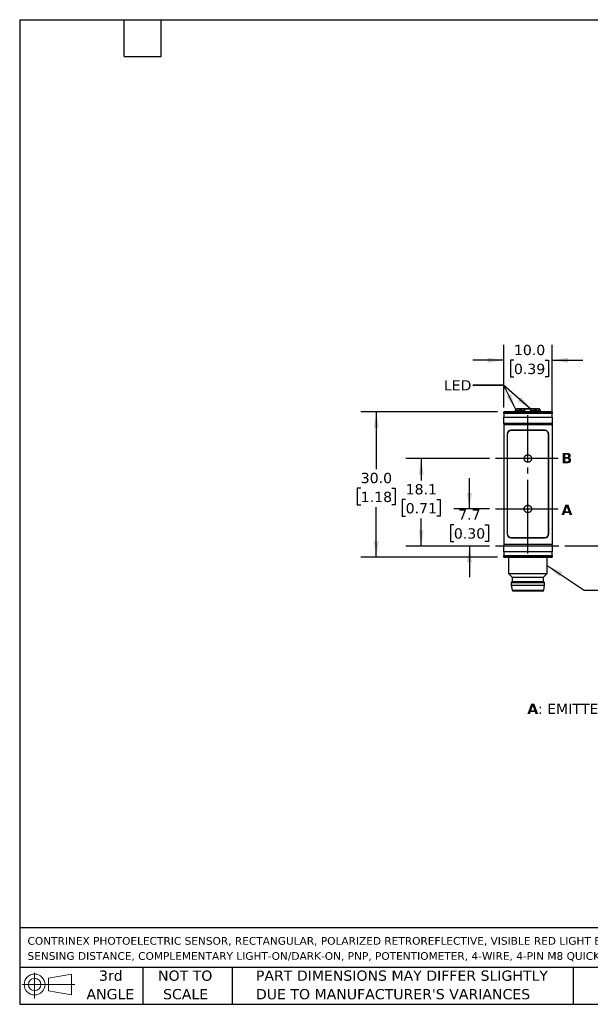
# Model space of a CAD drawing. Header units: millimetres. Extents: x 6 to 273, y 6 to 210.
# Tile 1 of 4: x 6 to 124, y 6 to 210. Entities that reach past the tile are written whole.
import ezdxf

# ---------------------------------------------------------------- set-up
doc = ezdxf.new("R2010")
doc.units = ezdxf.units.MM
doc.linetypes.add('SLD-Center', pattern=[19.05, 15.24, -1.27, 1.27, -1.27])
doc.linetypes.add('SLD-Solid', pattern=[0])
doc.layers.add('CENTER', color=40, linetype='SLD-Center')
doc.layers.add('DIMENSIONS', color=140, linetype='SLD-Solid', lineweight=25)
doc.layers.add('TEXT', color=140, linetype='SLD-Solid', lineweight=25)
doc.styles.add('SLDTEXTSTYLE0', font='VERDANAB.TTF')
doc.styles.add('SLDTEXTSTYLE1', font='VERDANA.TTF')
doc.styles.get("Standard").update_dxf_attribs({"font": 'VERDANA.TTF'})
doc.dimstyles.new('SLDDIMSTYLE0', dxfattribs={"dimtxt": 2.158008, "dimasz": 3.302, "dimexe": 0, "dimexo": 0.0625, "dimgap": 0.539502, "dimtad": 0, "dimtih": 1, "dimtoh": 1, "dimrnd": 1e-09, "dimzin": 12, "dimdsep": 46, "dimtxsty": 'SLDTEXTSTYLE1', "dimsah": 1, "dimcen": 0.09, "dimadec": 0, "dimazin": 3, "dimtfac": 1, "dimtmove": 0, "dimatfit": 0, "dimfxl": 0, "dimfrac": 2, "dimtolj": 1, "dimtzin": 12, "dimarcsym": 0})
doc.dimstyles.new('SLDDIMSTYLE1', dxfattribs={"dimtxt": 2.158008, "dimasz": 3.302, "dimexe": 0, "dimexo": 0.0625, "dimgap": 0.539502, "dimtad": 0, "dimtih": 1, "dimtoh": 1, "dimrnd": 1e-09, "dimzin": 12, "dimdsep": 46, "dimtxsty": 'SLDTEXTSTYLE1', "dimsah": 1, "dimcen": 0.09, "dimadec": 0, "dimazin": 3, "dimtfac": 1, "dimtofl": 0, "dimtmove": 0, "dimatfit": 3, "dimfxl": 0, "dimfrac": 2, "dimtolj": 1, "dimtzin": 12, "dimarcsym": 0})
doc.dimstyles.new('SLDDIMSTYLE2', dxfattribs={"dimtxt": 2.158008, "dimasz": 3.302, "dimexe": 0, "dimexo": 0.0625, "dimgap": 0.539502, "dimtad": 0, "dimtih": 1, "dimtoh": 1, "dimrnd": 1e-09, "dimzin": 4, "dimdsep": 46, "dimtxsty": 'SLDTEXTSTYLE1', "dimsah": 1, "dimcen": 0.09, "dimadec": 0, "dimazin": 1, "dimtfac": 1, "dimtmove": 0, "dimatfit": 0, "dimfxl": 0, "dimfrac": 2, "dimtolj": 1, "dimtzin": 12, "dimarcsym": 0})
doc.dimstyles.new('SLDDIMSTYLE4', dxfattribs={"dimtxt": 2.158008, "dimasz": 3.302, "dimexe": 0, "dimexo": 0.0625, "dimgap": 0.539502, "dimtad": 0, "dimtih": 1, "dimtoh": 1, "dimrnd": 1e-09, "dimzin": 4, "dimdsep": 46, "dimtxsty": 'SLDTEXTSTYLE1', "dimsah": 1, "dimcen": 0.09, "dimadec": 0, "dimazin": 1, "dimtfac": 1, "dimtofl": 0, "dimtmove": 0, "dimatfit": 3, "dimfxl": 0, "dimfrac": 2, "dimtolj": 1, "dimtzin": 12, "dimarcsym": 0})
doc.dimstyles.new('SLDDIMSTYLE5', dxfattribs={"dimtxt": 0.18, "dimasz": 3.302, "dimexe": 0, "dimexo": 0.0625, "dimgap": 0, "dimtad": 0, "dimtih": 1, "dimtoh": 1, "dimdec": 0, "dimrnd": 1e-09, "dimzin": 0, "dimdsep": 46, "dimtxsty": 'Standard', "dimsah": 1, "dimcen": 0.09, "dimadec": 0, "dimazin": 0, "dimtfac": 3.302, "dimtdec": 0, "dimtofl": 0, "dimtmove": 0, "dimatfit": 3, "dimfxl": 0, "dimfrac": 2, "dimtolj": 1, "dimtzin": 0, "dimarcsym": 0})

# ---------------------------------------------------------------- blocks, each defined once
blk = doc.blocks.new('Block11')
at = {"color": 7, "linetype": 'SLD-Solid', "lineweight": 18}
for p, q in [((2.59, 5.31), (2.59, 0)), ((5.48, 4.17), (10.18, 5.03)), ((5.48, 1.6), (5.48, 4.17)), ((10.18, 5.03), (10.18, 0.73)), ((0, 2.88), (10.87, 2.88)), ((5.48, 1.6), (10.18, 0.73))]:
    blk.add_line(p, q, dxfattribs=at)
for radius in [2.15, 1.29]:
    blk.add_circle((2.59, 2.88), radius, dxfattribs=at)
blk = doc.blocks.new('Block12')
at = {"color": 7, "linetype": 'Continuous'}
blk.add_blockref('Block11', (0, 0), dxfattribs=at)
blk = doc.blocks.new('SW_NOTE_0')
at = {"layer": 'TEXT', "color": 0, "attachment_point": 1}
for s, insert, char_height, style in [('A', (0, 2.69), 2.12, 'SLDTEXTSTYLE0'), (': EMITTER AXIS    ', (2.19, 2.69), 2.1167, 'SLDTEXTSTYLE1'), ('  B', (28.99, 2.69), 2.117, 'SLDTEXTSTYLE0'), (': RECEIVER AXIS', (33.06, 2.69), 2.1167, 'SLDTEXTSTYLE1')]:
    blk.add_mtext(s, dxfattribs=dict(at, insert=insert, char_height=char_height, style=style))
blk = doc.blocks.new('SW_NOTE_0_1')
at = {"layer": 'TEXT', "color": 0, "char_height": 1.5875, "attachment_point": 1, "style": 'SLDTEXTSTYLE1'}
for s, insert in [('CONTRINEX PHOTOELECTRIC SENSOR, RECTANGULAR, POLARIZED RETROREFLECTIVE, VISIBLE RED LIGHT EMISSION, 20-4200MM ', (0, 2.02)), ('SENSING DISTANCE, COMPLEMENTARY LIGHT-ON/DARK-ON, PNP, POTENTIOMETER, 4-WIRE, 4-PIN M8 QUICK-DISCONNECT.', (0, -1.1))]:
    blk.add_mtext(s, dxfattribs=dict(at, insert=insert))
blk = doc.blocks.new('SW_NOTE_0_4')
at = {"layer": 'TEXT', "color": 0, "char_height": 2.1167, "attachment_point": 1, "style": 'SLDTEXTSTYLE1'}
for s, insert in [('PART DIMENSIONS MAY DIFFER SLIGHTLY ', (0, 2.69)), ("DUE TO MANUFACTURER'S VARIANCES", (0, -1.13))]:
    blk.add_mtext(s, dxfattribs=dict(at, insert=insert))
blk = doc.blocks.new('SW_NOTE_0_5')
at = {"layer": 'TEXT', "color": 0, "char_height": 2.117, "attachment_point": 2, "style": 'SLDTEXTSTYLE1'}
for s, insert in [('NOT TO', (5.26, 2.69)), ('SCALE', (5.35, -1.13))]:
    blk.add_mtext(s, dxfattribs=dict(at, insert=insert))
blk = doc.blocks.new('SW_NOTE_0_6')
at = {"layer": 'TEXT', "color": 0, "char_height": 2.117, "attachment_point": 2, "style": 'SLDTEXTSTYLE1'}
for s, insert in [('3rd', (2.32, 2.69)), ('ANGLE', (2.22, -1.13))]:
    blk.add_mtext(s, dxfattribs=dict(at, insert=insert))
blk = doc.blocks.new('_D')
at = {"layer": 'DIMENSIONS'}
for p, q in [((99.19, 108.57), (99.19, 114.92)), ((103.31, 108.57), (96.01, 108.57)), ((95.98, 105.32), (95.26, 105.32)), ((95.26, 105.32), (95.26, 101.89)), ((102.39, 105.32), (103.12, 105.32)), ((103.12, 105.32), (103.12, 101.89)), ((95.26, 101.89), (95.98, 101.89)), ((103.12, 101.89), (102.39, 101.89)), ((103.31, 100.87), (96.01, 100.87)), ((99.19, 100.87), (99.19, 94.52))]:
    blk.add_line(p, q, dxfattribs=at)
for points in [[(99.19, 108.57), (99.7, 111.87), (98.68, 111.87)], [(99.19, 100.87), (98.68, 97.57), (99.7, 97.57)]]:
    blk.add_solid(points, dxfattribs=at)
at = {"layer": 'DIMENSIONS', "char_height": 2.117, "attachment_point": 1, "style": 'SLDTEXTSTYLE1'}
for s, insert in [('7.7', (96.88, 108.49)), ('0.30', (95.98, 104.58))]:
    blk.add_mtext(s, dxfattribs=dict(at, insert=insert))
blk = doc.blocks.new('_D_1')
at = {"layer": 'DIMENSIONS'}
for p, q in [((103.31, 118.97), (86.06, 118.97)), ((89.24, 118.97), (89.24, 114.45)), ((86.03, 110.53), (85.3, 110.53)), ((85.3, 110.53), (85.3, 107.1)), ((92.44, 110.53), (93.17, 110.53)), ((93.17, 110.53), (93.17, 107.1)), ((85.3, 107.1), (86.03, 107.1)), ((89.24, 100.87), (89.24, 106.62)), ((93.17, 107.1), (92.44, 107.1)), ((103.31, 100.87), (86.06, 100.87))]:
    blk.add_line(p, q, dxfattribs=at)
for points in [[(89.24, 118.97), (88.73, 115.67), (89.74, 115.67)], [(89.24, 100.87), (89.74, 104.17), (88.73, 104.17)]]:
    blk.add_solid(points, dxfattribs=at)
at = {"layer": 'DIMENSIONS', "char_height": 2.117, "attachment_point": 1, "style": 'SLDTEXTSTYLE1'}
for s, insert in [('18.1', (86.03, 113.7)), ('0.71', (86.03, 109.79))]:
    blk.add_mtext(s, dxfattribs=dict(at, insert=insert))
blk = doc.blocks.new('_D_10')
at = {"layer": 'DIMENSIONS'}
for p, q in [((105, 128.62), (76.79, 128.62)), ((79.97, 128.62), (79.97, 116.77)), ((76.76, 112.86), (76.03, 112.86)), ((76.03, 112.86), (76.03, 109.43)), ((83.17, 112.86), (83.9, 112.86)), ((83.9, 112.86), (83.9, 109.43)), ((76.03, 109.43), (76.76, 109.43)), ((79.97, 98.62), (79.97, 108.95)), ((83.9, 109.43), (83.17, 109.43)), ((105, 98.62), (76.79, 98.62))]:
    blk.add_line(p, q, dxfattribs=at)
for points in [[(79.97, 128.62), (79.46, 125.32), (80.47, 125.32)], [(79.97, 98.62), (80.47, 101.92), (79.46, 101.92)]]:
    blk.add_solid(points, dxfattribs=at)
at = {"layer": 'DIMENSIONS', "char_height": 2.117, "attachment_point": 1, "style": 'SLDTEXTSTYLE1'}
for s, insert in [('30.0', (76.76, 116.03)), ('1.18', (76.76, 112.12))]:
    blk.add_mtext(s, dxfattribs=dict(at, insert=insert))
blk = doc.blocks.new('_D_11')
at = {"layer": 'DIMENSIONS'}
for p, q in [((106.27, 129.52), (106.27, 142.45)), ((116.27, 127.64), (116.27, 142.45)), ((106.27, 139.28), (99.92, 139.28)), ((108.38, 139.28), (107.66, 139.28)), ((107.66, 139.28), (107.66, 135.85)), ((114.8, 139.28), (115.52, 139.28)), ((115.52, 139.28), (115.52, 135.85)), ((116.27, 139.28), (122.62, 139.28)), ((107.66, 135.85), (108.38, 135.85)), ((115.52, 135.85), (114.8, 135.85))]:
    blk.add_line(p, q, dxfattribs=at)
for points in [[(106.27, 139.28), (102.97, 139.78), (102.97, 138.77)], [(116.27, 139.28), (119.57, 138.77), (119.57, 139.78)]]:
    blk.add_solid(points, dxfattribs=at)
at = {"layer": 'DIMENSIONS', "char_height": 2.117, "attachment_point": 1, "style": 'SLDTEXTSTYLE1'}
for s, insert in [('10.0', (108.38, 142.45)), ('0.39', (108.38, 138.54))]:
    blk.add_mtext(s, dxfattribs=dict(at, insert=insert))

msp = doc.modelspace()

# ---------------------------------------------------------------- linework, layer by layer
for p, q in [((116.267, 128.62), (106.267, 128.62)), ((106.267, 128.62), (106.267, 128.587)), ((106.267, 128.587), (116.267, 128.587)), ((106.267, 128.247), (106.267, 128.587)), ((116.267, 128.247), (106.267, 128.247)), ((106.267, 128.247), (106.267, 127.535)), ((108.69, 128.94), (108.667, 128.895)), ((108.667, 128.895), (108.667, 128.62)), ((110.667, 128.895), (108.667, 128.895)), ((109.477, 129.27), (108.88, 129.27)), ((109.667, 128.94), (109.477, 129.27)), ((109.572, 129.196), (109.555, 129.135)), ((109.815, 129.196), (109.572, 129.196)), ((109.857, 129.27), (109.667, 128.94)), ((110.455, 129.27), (109.857, 129.27)), ((111.787, 129.196), (110.502, 129.196)), ((110.667, 128.895), (110.645, 128.94)), ((110.667, 128.62), (110.667, 128.895)), ((112.08, 129.27), (111.744, 129.27)), ((111.867, 128.695), (111.787, 129.196)), ((111.89, 128.94), (111.867, 128.895)), ((111.867, 128.895), (111.867, 128.62)), ((113.867, 128.895), (111.867, 128.895)), ((112.677, 129.27), (112.08, 129.27)), ((112.867, 128.94), (112.677, 129.27)), ((112.963, 129.196), (112.72, 129.196)), ((113.057, 129.27), (112.867, 128.94)), ((112.979, 129.135), (112.963, 129.196)), ((113.655, 129.27), (113.057, 129.27)), ((113.867, 128.895), (113.845, 128.94)), ((113.867, 128.62), (113.867, 128.895)), ((116.267, 128.62), (116.267, 128.587)), ((116.267, 128.587), (116.267, 128.247)), ((116.267, 127.535), (116.267, 128.247)), ((106.267, 127.535), (116.267, 127.535)), ((106.267, 126.245), (106.267, 127.535)), ((116.267, 126.245), (106.267, 126.245)), ((106.267, 126.245), (106.267, 125.99)), ((106.267, 125.99), (106.267, 101.25)), ((106.267, 125.99), (116.267, 125.99)), ((116.267, 127.535), (116.267, 126.245)), ((116.267, 126.245), (116.267, 125.99)), ((116.267, 125.99), (116.267, 101.25)), ((106.967, 124.02), (106.967, 103.42)), ((107.017, 123.97), (107.017, 103.47)), ((114.767, 124.82), (107.767, 124.82)), ((114.717, 124.77), (107.817, 124.77)), ((115.517, 103.47), (115.517, 123.97)), ((115.567, 103.42), (115.567, 124.02)), ((107.767, 102.62), (114.767, 102.62)), ((107.817, 102.67), (114.717, 102.67)), ((106.267, 101.25), (106.267, 100.995)), ((116.267, 101.25), (106.267, 101.25)), ((106.267, 100.995), (116.267, 100.995)), ((106.267, 99.705), (106.267, 100.995)), ((116.267, 99.705), (106.267, 99.705)), ((106.267, 99.705), (106.267, 98.993)), ((116.267, 100.995), (116.267, 101.25)), ((116.267, 100.995), (116.267, 99.705)), ((116.267, 98.993), (116.267, 99.705)), ((106.267, 98.993), (116.267, 98.993)), ((106.267, 98.653), (106.267, 98.993)), ((116.267, 98.653), (106.267, 98.653)), ((106.267, 98.653), (106.267, 98.62)), ((106.267, 98.62), (116.267, 98.62)), ((107.267, 98.62), (107.267, 95.234)), ((115.267, 95.234), (115.267, 98.62)), ((116.267, 98.993), (116.267, 98.653)), ((116.267, 98.653), (116.267, 98.62)), ((107.267, 95.234), (108.017, 94.484)), ((107.267, 95.234), (115.267, 95.234)), ((108.017, 93.62), (107.817, 93.37)), ((108.017, 94.484), (108.017, 93.62)), ((108.017, 94.484), (114.517, 94.484)), ((108.017, 93.62), (114.517, 93.62)), ((114.517, 94.484), (115.267, 95.234)), ((114.517, 93.62), (114.517, 94.484)), ((114.717, 93.37), (114.517, 93.62)), ((107.817, 93.37), (107.817, 92.87)), ((107.817, 93.37), (114.717, 93.37)), ((107.817, 92.87), (107.99, 91.789)), ((107.817, 92.87), (114.717, 92.87)), ((107.99, 91.789), (114.545, 91.789)), ((114.545, 91.789), (114.717, 92.87)), ((114.717, 92.87), (114.717, 93.37))]:
    msp.add_line(p, q)
for centre, radius, start, end in [((109.668, 129.17), 0.1, 90, 165), ((112.866, 129.17), 0.1, 15, 90), ((107.767, 124.02), 0.8, 90, 180), ((107.817, 123.97), 0.8, 90, 180), ((114.717, 123.97), 0.8, 0, 90), ((114.767, 124.02), 0.8, 0, 90), ((107.767, 103.42), 0.8, 180, 270), ((107.817, 103.47), 0.8, 180, 270), ((114.717, 103.47), 0.8, 270, 0), ((114.767, 103.42), 0.8, 270, 0), ((108.187, 91.82), 0.2, 189.06218, 270), ((114.347, 91.82), 0.2, 270, 350.93782)]:
    msp.add_arc(centre, radius, start, end)
for centre, start_param, end_param in [((109.667, 122.32), 0.3927394, 0.4949341), ((109.667, 122.32), 5.7882512, 5.8904459), ((112.867, 122.32), 0.3927394, 0.4949341), ((112.867, 122.32), 5.7882512, 5.8904459)]:
    msp.add_ellipse(centre, major_axis=(0, 7.523), ratio=0.2734697, start_param=start_param, end_param=end_param)
for points, knots in [([(110.07, 129.27), (110.031, 129.27), (109.939, 129.27), (109.828, 129.27), (109.735, 129.27), (109.676, 129.27), (109.671, 129.27), (109.668, 129.27)], [0, 0, 0, 0, 0.15065359, 0.35743841, 0.56467273, 0.78210916, 1, 1, 1, 1]), ([(111.729, 129.27), (111.65, 129.27), (111.492, 129.27), (111.243, 129.27), (110.991, 129.27), (110.742, 129.27), (110.527, 129.27), (110.406, 129.27), (110.356, 129.27)], [0, 0, 0, 0, 0.1692928, 0.3387691, 0.5166865, 0.6949758, 0.8728933, 1, 1, 1, 1]), ([(111.787, 129.196), (111.785, 129.207), (111.783, 129.217), (111.779, 129.226), (111.775, 129.235), (111.771, 129.243), (111.766, 129.25), (111.76, 129.256), (111.754, 129.262), (111.748, 129.265), (111.742, 129.269), (111.735, 129.27), (111.729, 129.27)], [0, 0, 0, 0, 0.00003322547, 0.00003322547, 0.00003322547, 0.0000663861, 0.0000663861, 0.0000663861, 0.00010053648, 0.00010053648, 0.00010053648, 0.00013411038, 0.00013411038, 0.00013411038, 0.00013411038]), ([(114.347, 91.62), (114.347, 91.62), (112.967, 91.62), (109.567, 91.62), (108.187, 91.62), (108.187, 91.62)], [0, 0, 0, 0, 0.5, 0.5, 1, 1, 1, 1])]:
    msp.add_open_spline(points, degree=3, knots=knots)
msp.add_open_spline([(112.548, 129.27), (112.75, 129.27), (112.861, 129.27), (112.866, 129.27)], degree=3)
at = {"layer": 'CENTER'}
for p, q in [((111.267, 99.381), (111.267, 127.948)), ((117.516, 118.97), (104.578, 118.97)), ((104.578, 108.57), (117.516, 108.57)), ((153.187, 100.87), (104.578, 100.87))]:
    msp.add_line(p, q, dxfattribs=at)
for centre in [(111.267, 118.99), (111.267, 108.581)]:
    msp.add_circle(centre, 0.762, dxfattribs=at)
at = {"layer": 'DIMENSIONS'}
msp.add_solid([(108.758, 129.069), (107.753, 132.255), (106.842, 131.805)], dxfattribs=at)
at = {"layer": 'TEXT'}
for p, q in [((6.35, 209.55), (273.05, 209.55)), ((6.35, 209.55), (6.35, 6.35)), ((27.94, 201.93), (27.94, 209.55)), ((35.56, 201.93), (35.56, 209.55)), ((27.94, 201.93), (35.56, 201.93)), ((273.05, 22.126), (6.35, 22.126)), ((273.05, 13.97), (6.35, 13.97)), ((31.75, 13.97), (31.75, 6.35)), ((50.212, 13.97), (50.212, 6.35)), ((120.646, 13.97), (120.646, 6.35)), ((6.35, 6.35), (273.05, 6.35))]:
    msp.add_line(p, q, dxfattribs=at)
at = {"layer": 'TEXT', "flags": 128}
msp.add_lwpolyline([(99.909, 134.135), (106.259, 134.135), (108.758, 129.069)], dxfattribs=at)

# ---------------------------------------------------------------- block references
at = {"layer": 'TEXT'}
for name, p in [('SW_NOTE_0', (111.149, 65.699)), ('SW_NOTE_0_1', (7.966, 18.216)), ('Block12', (6.838, 7.554)), ('SW_NOTE_0_6', (22.847, 10.635)), ('SW_NOTE_0_5', (35.257, 10.635)), ('SW_NOTE_0_4', (55.119, 10.635))]:
    msp.add_blockref(name, p, dxfattribs=at)

# ---------------------------------------------------------------- texts
at = {"layer": 'TEXT', "attachment_point": 1}
for s, insert, char_height, style in [('LED', (93.913, 135.156), 2.1167, 'SLDTEXTSTYLE1'), ('LED', (93.913, 135.156), 2.1167, 'SLDTEXTSTYLE1'), ('B', (118.194, 120.129), 2.117, 'SLDTEXTSTYLE0'), ('A', (118.194, 109.452), 2.117, 'SLDTEXTSTYLE0')]:
    msp.add_mtext(s, dxfattribs=dict(at, insert=insert, char_height=char_height, style=style))

# ---------------------------------------------------------------- dimensions: what is measured, and where the dimension line sits
at = {"layer": 'DIMENSIONS'}
dim = msp.add_linear_dim(base=(116.267, 139.277), p1=(106.267, 128.247), p2=(116.267, 126.37), dimstyle='SLDDIMSTYLE2', dxfattribs=at)
dim.commit()
dim.dimension.update_dxf_attribs({"geometry": '_D_11', "text_midpoint": (111.589, 139.277), "dimtype": 160})
for base, p1, p2, dimstyle, picture, middle in [((79.966, 128.62), (106.267, 98.62), (106.267, 128.62), 'SLDDIMSTYLE4', '_D_10', (79.966, 112.859)), ((89.235, 118.97), (104.578, 100.87), (104.578, 118.97), 'SLDDIMSTYLE1', '_D_1', (89.235, 110.533)), ((99.187, 108.57), (104.578, 100.87), (104.578, 108.57), 'SLDDIMSTYLE0', '_D', (99.187, 105.32))]:
    dim = msp.add_linear_dim(base=base, p1=p1, p2=p2, angle=90, dimstyle=dimstyle, dxfattribs=at)
    dim.commit()
    dim.dimension.update_dxf_attribs({"geometry": picture, "text_midpoint": middle, "dimtype": 160})

# ---------------------------------------------------------------- leaders
at = {"layer": 'TEXT'}
for points in [[(111.97, 129.091), (106.259, 134.135), (99.909, 134.135)], [(115.267, 96.924), (122.854, 91.818), (129.204, 91.818)]]:
    msp.add_leader(points, dimstyle='SLDDIMSTYLE5', dxfattribs=at)

doc.saveas('drawing.dxf')
